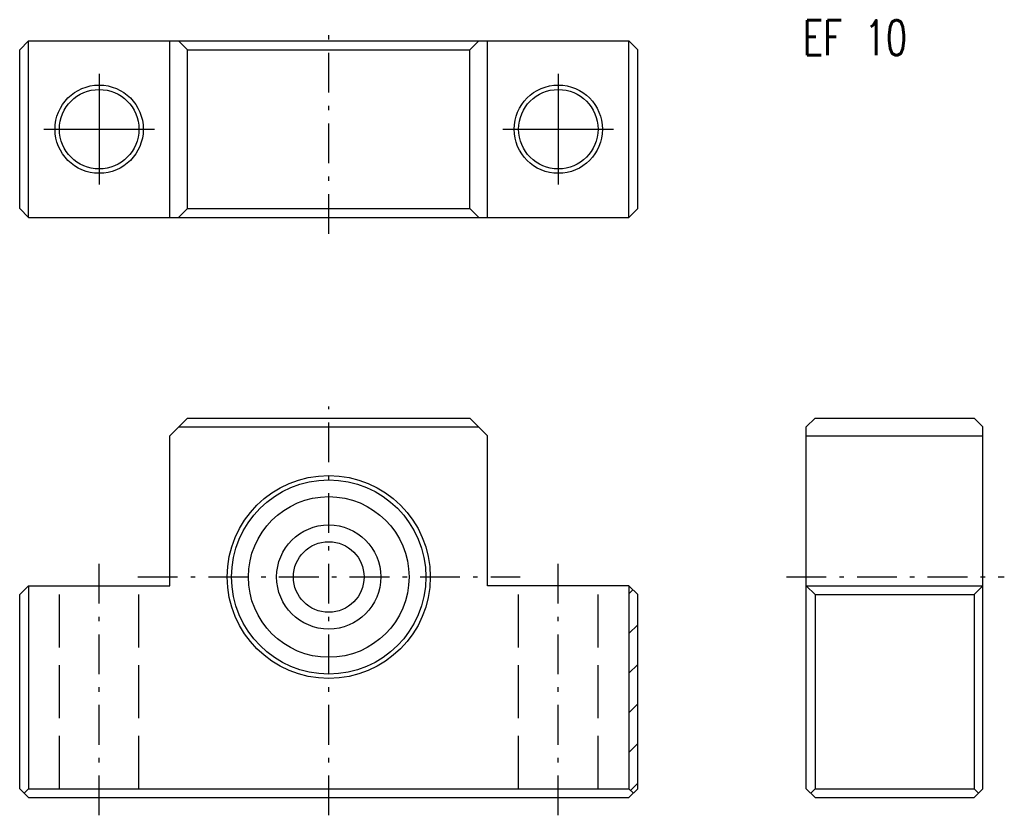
# Model space of a CAD drawing. Extents: x -35 to 77, y -27 to 63.
import ezdxf

# ---------------------------------------------------------------- set-up
doc = ezdxf.new("R2010")
doc.units = 0
doc.header["$MEASUREMENT"] = 0
for name, pattern in [('CENTER', [8, 4.5, -1.5, 0.5, -1.5]), ('L_DASH', [8, 6, -2]), ('SOLID', [0])]:
    doc.linetypes.add(name, pattern=pattern)
doc.layers.get('0').update_dxf_attribs({"linetype": 'SOLID'})
doc.styles.get("Standard").update_dxf_attribs({"font": 'txt.shx'})

msp = doc.modelspace()

# ---------------------------------------------------------------- linework, layer by layer
at = {"color": 7, "linetype": 'CENTER'}
for p, q in [((0, 38.881508), (0, 62.255493)), ((0, -27), (0, 19.307915)), ((-26, -27), (-26, 1.525787)), ((26, -27), (26, 1.525787)), ((-21.634186, 0), (21.677208, 0)), ((51.832787, 0), (76.513824, 0))]:
    msp.add_line(p, q, dxfattribs=at)
at = {"color": 7, "linetype": 'SOLID'}
for p, q in [((-34.000004, 60.730339), (-35.000004, 59.730339)), ((-34, 40.730339), (-34, 60.730339)), ((-34, 60.730339), (34, 60.730339)), ((-18, 40.730339), (-18, 60.730339)), ((-16, 59.730339), (-16.999996, 60.730335)), ((16.00001, 59.730343), (17.000006, 60.730339)), ((18, 40.730339), (18, 60.730339)), ((34, 40.730339), (34, 60.730339)), ((35, 59.730339), (34, 60.730339)), ((-35, 41.730339), (-35, 59.730339)), ((-16, 41.730339), (-16, 59.730339)), ((-16, 59.730339), (16, 59.730339)), ((16, 41.730339), (16, 59.730339)), ((35, 41.730339), (35, 59.730339)), ((-26, 57.000336), (-26, 44.460342)), ((26, 57.000336), (26, 44.460342)), ((-32.270004, 50.730339), (-19.729996, 50.730339)), ((19.730003, 50.730339), (32.269997, 50.730339)), ((-35.000004, 41.730343), (-34, 40.730339)), ((-15.999999, 41.730335), (-16.999996, 40.730339)), ((-16, 41.730339), (16, 41.730339)), ((16.000006, 41.730335), (17.000002, 40.730339)), ((35.000004, 41.730343), (34, 40.730339)), ((-34, 40.730339), (34, 40.730339)), ((-15.999998, 17.999996), (-17.999996, 15.999996)), ((-16, 18), (16, 18)), ((16.000006, 17.999994), (17.999996, 16.000002)), ((55.091576, 18.000002), (54.091572, 17)), ((55.091576, 18), (73.091576, 18)), ((73.091576, 17.999994), (74.091568, 16.999998)), ((-16.999996, 17), (17, 17)), ((54.091576, -24), (54.091576, 17)), ((74.091576, -24), (74.091576, 17)), ((-18, -1), (-18, 16)), ((18, -1), (18, 16)), ((54.091576, 16.000004), (74.091576, 16.000004)), ((-35.000004, -1.999998), (-34.000004, -0.999998)), ((-34, -1), (-18, -1)), ((-34, -1), (-34, -24.000002)), ((34, -1), (18, -1)), ((34, -1), (34, -24.000002)), ((34, -1.000001), (35, -2.000001)), ((54.091576, -1), (74.091576, -1)), ((54.091579, -1.000001), (55.091579, -2.000002)), ((74.091576, -0.999998), (73.091576, -1.999999)), ((-35, -24), (-35, -2)), ((34, -1.91585), (34.457924, -1.457925)), ((35, -24), (35, -2)), ((55.091576, -2), (73.091576, -2)), ((55.091576, -2), (55.091576, -24)), ((73.091576, -2), (73.091576, -24)), ((34, -6.405983), (35, -5.405981)), ((34, -10.896115), (35, -9.896113)), ((34, -15.386248), (35, -14.386246)), ((34, -19.87638), (35, -18.876378)), ((34.183256, -24.183256), (35, -23.366511)), ((-35, -24), (-33.999996, -25.000002)), ((-33.999996, -24), (-34.499996, -24.499998)), ((-34, -24.000002), (34, -24.000002)), ((35, -24), (34, -25)), ((34, -24.000002), (34.5, -24.5)), ((54.091576, -24.000004), (55.091576, -25.000004)), ((55.091579, -24.000002), (54.591576, -24.500006)), ((55.091576, -24), (73.091576, -24)), ((74.091576, -23.999996), (73.091576, -24.999994)), ((73.091583, -23.999996), (73.591583, -24.499996)), ((-34, -25), (34, -25)), ((55.091576, -25), (73.091576, -25))]:
    msp.add_line(p, q, dxfattribs=at)
at = {"color": 7, "linetype": 'L_DASH'}
for p, q in [((-30.5, -24.000002), (-30.5, -1)), ((-21.5, -24.000002), (-21.5, -1)), ((21.5, -24.000002), (21.5, -1)), ((30.5, -24.000002), (30.5, -1))]:
    msp.add_line(p, q, dxfattribs=at)
at = {"color": 7, "linetype": 'SOLID'}
for centre, radius in [((-26, 50.730339), 5), ((-26, 50.730339), 4.5), ((26, 50.730339), 5), ((26, 50.730339), 4.5), ((0, 0), 11.5), ((0, 0), 11), ((0, 0), 9.099998), ((0, 0), 5.900002), ((0, 0), 4)]:
    msp.add_circle(centre, radius, dxfattribs=at)

# ---------------------------------------------------------------- texts
at = {"color": 7, "linetype": 'SOLID', "width": 0.711154}
msp.add_text('EF 10', height=3.96, dxfattribs=at).set_placement((53.710617, 59.106598))

doc.saveas('drawing.dxf')
